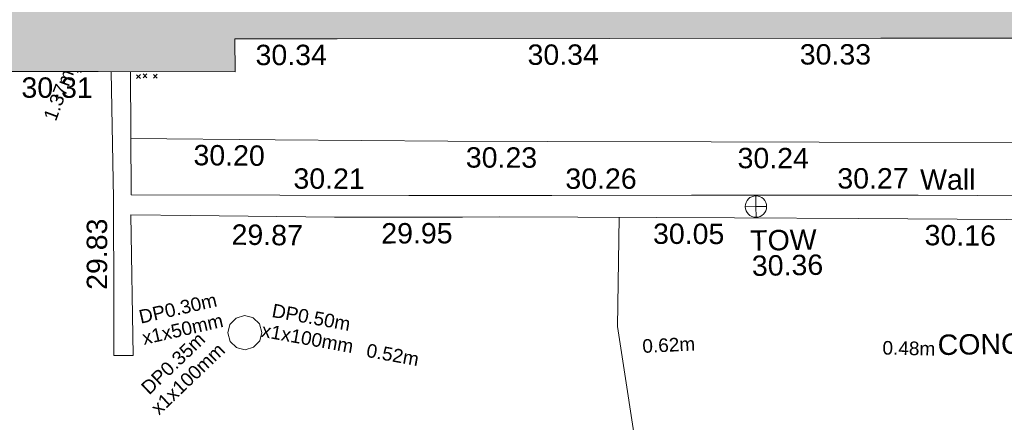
# Model space of a CAD drawing. Header units: millimetres. Extents: x -287732 to 520720, y -88450 to 287754.
# Tile 253 of 256: x 52525 to 70625, y 68143 to 75548. Entities that reach past the tile are written whole.
import ezdxf

# ---------------------------------------------------------------- set-up
doc = ezdxf.new("R2010")
doc.units = ezdxf.units.MM
doc.linetypes.add('IMPORT-UG_ELEC_LV_QLB2 _2_', pattern=[2700, 1500, -300.0000000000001, 0, -250, 150, -300.0000000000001, 0, -200])
doc.linetypes.add('IMPORT-UG_ELEC_STREET LIGHTING_QLB2 _2_', pattern=[2700, 1500, -300.0000000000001, 0, -250, 150, -300.0000000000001, 0, -200])
for name, color, linetype, lineweight, true_color in [('00_TOPO_TOP_OF_WALL', 7, 'Continuous', 9, 0x666666), ('00_UAV_BUILDING_OUTLINE', 5, 'Continuous', 9, 0x0000ff), ('00_UAV_TOP_OF_WALL', 7, 'Continuous', 9, 0x666666), ('00_UAV_WALL', 7, 'Continuous', 9, 0x7c00a5), ('01_DTM_CONTOUR_MJR', 7, 'Continuous', 9, 0x7f3f00), ('12333-PUM-2D-U-0001-C01 - Rev2_REVIT IMPORT_dwg', 7, 'Continuous', 9, 0x767676), ('A_RHA_Line', 7, 'Continuous', 9, 0x00a600), ('PUM-ELECTRIC-LV-QLB2', 1, 'IMPORT-UG_ELEC_LV_QLB2 _2_', 9, 0xff0000), ('PUM-ELECTRIC-MH', 1, 'Continuous', 9, 0xff0000)]:
    doc.layers.add(name, color=color, linetype=linetype, lineweight=lineweight, true_color=true_color)
for name, color, linetype, lineweight in [('00_UAV_SURFACE', 7, 'Continuous', 9), ('00_UAV_SURVEY_TEXT', 7, 'Continuous', 9), ('A_RHA_Detail', 7, 'Continuous', 9), ('GEN-TEXT', 7, 'Continuous', 9)]:
    doc.layers.add(name, color=color, linetype=linetype, lineweight=lineweight)
doc.styles.add('Arial_1', font='arial.ttf', dxfattribs={"height": 250})
doc.styles.add('Swis721 Lt BT_2', font='swissl.ttf', dxfattribs={"height": 375})

# ---------------------------------------------------------------- blocks, each defined once
blk = doc.blocks.new('12333-PUM-2D-U-0001-C01 - Rev2_REVIT IMPORT_dwg_TOW-2077249-Site Location Plan Proposed')
at = {"layer": '00_TOPO_TOP_OF_WALL', "color": 254, "true_color": 0xcccccc, "flags": 128}
for points in [[(0, 525.0554400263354), (0, 0), (-525.0554401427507, 0)], [(525.0554401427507, 0), (0, 0), (0, -525.0554400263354)]]:
    blk.add_lwpolyline(points, dxfattribs=at)
at = {"layer": '00_TOPO_TOP_OF_WALL', "color": 254, "true_color": 0xcccccc}
blk.add_circle((0, 0), 525.0554401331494, dxfattribs=at)
blk = doc.blocks.new('12333-PUM-2D-U-0001-C01 - Rev2_REVIT IMPORT_dwg_MGS62954_T2_Galway_ITM_3d_Rev1-2077680-Site Location Plan Proposed')
at = {"layer": '00_UAV_SURFACE', "color": 254, "true_color": 0xcccccc, "flags": 128}
blk.add_lwpolyline([(533995444.6558501, 725627094.3816426), (533992358.0985, 725627157.4080001), (533990445.6472287, 725627187.8522314), (533990285.0985, 725627190.408), (533986480.0985, 725627272.4080001), (533985446.7575678, 725627291.3614287), (533982391.0985, 725627347.408), (533980447.4008204, 725627365.6496675), (533978342.0985001, 725627385.4080001), (533975448.0279098, 725627440.4711232), (533970448.9509636, 725627535.5844872), (533968467.8385001, 725627573.2775), (533965449.9536631, 725627633.074599), (533963622.8385, 725627669.2775002), (533960451.5218602, 725627753.7495718), (533957800.5730925, 725627824.3609802)], dxfattribs=at)
at = {"layer": '00_UAV_WALL', "color": 254, "true_color": 0xcccccc, "flags": 128}
for points in [[(533978405.1406019, 725626382.8892255), (533978405.7425001, 725625926.812), (533975949.7425001, 725625995.8120002), (533973864.1206474, 725626049.7805122), (533971157.7424999, 725626119.812), (533968866.9502397, 725626168.707203), (533964551.7424999, 725626260.8120002), (533963869.1646064, 725626271.150684), (533961514.7425001, 725626306.8120002), (533958871.4587589, 725626385.50499), (533957777.6712876, 725626418.0680498), (533957775.1664012, 725623828.4048796), (533957414.7425, 725623838.812), (533957431.2254989, 725624793.6958855), (533957464.5383682, 725626723.5584105), (533957461.1705826, 725629058.0831946)], [(533957816.5575519, 725629051.2451428), (533957787.0551961, 725626786.7973979), (533960519.7649183, 725626731.1305393), (533962891.7425, 725626682.8120003), (533965518.4084101, 725626639.843062), (533968087.7425001, 725626597.8120002), (533970517.7366186, 725626558.1576686), (533972254.7425001, 725626529.812), (533975516.5132379, 725626451.9521699), (533976946.7424999, 725626417.8120002), (533978405.1406019, 725626382.8892255)]]:
    blk.add_lwpolyline(points, dxfattribs=at)
at = {"layer": '01_DTM_CONTOUR_MJR', "color": 254, "true_color": 0xcccccc, "flags": 128}
blk.add_lwpolyline([(533967044.4572659, 725621196.3883619), (533966990.3846155, 725621339.2307694), (533967060.0000002, 725621450.0000002), (533966685.2534136, 725624205.7242609), (533966750.1256377, 725626213.8891993)], dxfattribs=at)
at = {"xscale": 0.375, "yscale": 0.375, "zscale": 0.375}
blk.add_blockref('12333-PUM-2D-U-0001-C01 - Rev2_REVIT IMPORT_dwg_TOW-2077249-Site Location Plan Proposed', (533969267.7425, 725626369.8120002), dxfattribs=at)
at = {"layer": '00_UAV_BUILDING_OUTLINE', "color": 251, "true_color": 0x666666, "char_height": 375, "width": 1495.902363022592, "attachment_point": 1, "line_spacing_factor": 1.005061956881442, "style": 'Swis721 Lt BT_2'}
for s, insert, rotation in [('30.34', (533960121.8767011, 725629505.154364), 359.0607887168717), ('30.34', (533965121.2005367, 725629423.19646), 359.0607887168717), ('30.33', (533970125.3607891, 725629341.1592689), 359.06078870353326), ('30.31', (533955809.0846003, 725628980.9564344), 358.89769969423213)]:
    blk.add_mtext(s, dxfattribs=dict(at, insert=insert, rotation=rotation))
at = {"layer": '00_UAV_SURFACE', "color": 251, "true_color": 0x666666, "char_height": 375, "width": 1495.902363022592, "attachment_point": 1, "line_spacing_factor": 1.005061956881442, "style": 'Swis721 Lt BT_2'}
for s, insert, rotation in [('30.20', (533958950.9356222, 725627684.7863526), 358.47421446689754), ('30.23', (533963954.708634, 725627553.7857428), 358.8648761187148), ('30.24', (533968948.9326671, 725627455.2097772), 358.9100113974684)]:
    blk.add_mtext(s, dxfattribs=dict(at, insert=insert, rotation=rotation))
at = {"layer": '00_UAV_SURVEY_TEXT', "color": 251, "true_color": 0x666666, "insert": (533972563.8, 725623954.629608), "char_height": 375, "width": 3286.236302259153, "attachment_point": 1, "line_spacing_factor": 1.005061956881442, "style": 'Swis721 Lt BT_2'}
blk.add_mtext('CONCRETE', dxfattribs=at)
at = {"layer": '00_UAV_TOP_OF_WALL', "char_height": 375, "attachment_point": 1, "line_spacing_factor": 1.005061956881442, "style": 'Swis721 Lt BT_2'}
for s, insert, width in [('TOW', (533969151.297159, 725625932.5500675), 1343.937678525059), ('30.36', (533969173.7590664, 725625468.7021447), 1495.902363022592)]:
    blk.add_mtext(s, dxfattribs=dict(at, insert=insert, width=width))
at = {"layer": '00_UAV_WALL', "color": 251, "true_color": 0x666666, "char_height": 375, "attachment_point": 1, "line_spacing_factor": 1.005061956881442, "style": 'Swis721 Lt BT_2'}
for s, insert, width, rotation in [('30.21', (533960779.799082, 725627221.1658423), 1495.902363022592, 358.8330136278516), ('30.26', (533965776.4752131, 725627130.9172823), 1495.902363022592, 359.0627969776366), ('30.27', (533970775.7837626, 725627049.2422194), 1495.902363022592, 359.06509065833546), ('Wall', (533972296.7342499, 725627001.3199717), 1130.237340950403, 359.0749599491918), ('29.83', (533956940.3844593, 725625052.2059207), 1495.902363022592, 89.01107086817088), ('29.87', (533959625.805096, 725626211.5537683), 1495.902363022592, 358.2947555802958), ('29.95', (533962375.3240525, 725626184.8700601), 1495.902363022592, 359.1322343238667), ('30.05', (533967371.5856995, 725626091.7051811), 1495.902363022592, 358.77725122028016), ('30.16', (533972363.5740343, 725625979.1689324), 1495.902363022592, 358.5177187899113)]:
    blk.add_mtext(s, dxfattribs=dict(at, insert=insert, width=width, rotation=rotation))
blk = doc.blocks.new('12333-PUM-2D-U-0001-C01 - Rev2_REVIT IMPORT_dwg-1620468-Site Location Plan Proposed')
at = {"layer": 'GEN-TEXT', "color": 253, "true_color": 0xaaaaaa}
for p, q in [((315758.9948137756, 13198.28848226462), (315776.082668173, 13215.37633666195)), ((315829.7054918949, 13198.28848226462), (315813.3344034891, 13214.65957067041)), ((316845.9948138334, 13067.28848232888), (316916.7054919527, 13137.99916044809)), ((316916.7054919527, 13067.28848232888), (316845.9948138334, 13137.99916044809)), ((316964.9948137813, 13079.28848231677), (317035.7054919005, 13149.99916043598)), ((317035.7054919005, 13079.28848231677), (316964.9948137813, 13149.99916043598)), ((317154.9948138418, 13068.28848225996), (317225.705491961, 13138.99916037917)), ((317225.705491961, 13068.28848225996), (317154.9948138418, 13138.99916037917))]:
    blk.add_line(p, q, dxfattribs=at)
at = {"layer": 'PUM-ELECTRIC-MH', "color": 21, "true_color": 0xffaaaa, "flags": 128}
blk.add_lwpolyline([(319066.8887651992, 8360.643821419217), (319024.8155689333, 8517.663127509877), (318909.8694591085, 8632.609237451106), (318871.2878365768, 8642.947152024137), (318752.8501529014, 8674.682433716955), (318595.8308468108, 8632.609237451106), (318480.8847368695, 8517.663127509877), (318438.8115406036, 8360.643821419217), (318480.8847368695, 8203.624515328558), (318595.8308466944, 8088.678405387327), (318634.4124693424, 8078.340490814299), (318752.8501529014, 8046.605209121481), (318909.869458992, 8088.678405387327), (319024.8155689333, 8203.624515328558)], close=True, dxfattribs=at)
blk.add_blockref('12333-PUM-2D-U-0001-C01 - Rev2_REVIT IMPORT_dwg_MGS62954_T2_Galway_ITM_3d_Rev1-2077680-Site Location Plan Proposed', (-533641079.6498471, -725615854.3561786))
at = {"layer": 'PUM-ELECTRIC-LV-QLB2', "char_height": 250, "attachment_point": 2, "line_spacing_factor": 0.9417779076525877, "style": 'Arial_1'}
for s, insert, width, rotation in [('1.37m', (315290.6937306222, 12837.59101711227), 1160.025439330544, 68.50756900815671), ('DP0.30m\\Px1x50mm', (317503.7372967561, 8951.501342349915), 1805.844351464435, 11.823753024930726), ('DP0.50m\\Px1x100mm', (320003.7523629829, 8744.972249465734), 2038.461589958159, 348.724576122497), ('DP0.35m\\Px1x100mm', (317340.1492474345, 7911.865029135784), 2038.461589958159, 42.649235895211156), ('0.52m', (321489.1742107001, 8029.002843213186), 1160.025439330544, 348.724576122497), ('0.62m', (326536.8792493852, 8123.680685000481), 1160.025439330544, 1.6990470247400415), ('0.48m', (330958.7270583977, 7985.313056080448), 1160.025439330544, 357.795950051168)]:
    blk.add_mtext(s, dxfattribs=dict(at, insert=insert, width=width, rotation=rotation))

msp = doc.modelspace()

# ---------------------------------------------------------------- hatches: boundary and pattern name
at = {"layer": 'A_RHA_Detail', "true_color": 0xc0c0c0}
h = msp.add_hatch(color=9, dxfattribs=at)
h.paths.add_polyline_path([(-80880.60083809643, -68502.79057078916), (-80400.865924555, -68483.41509113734), (-80400.865924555, -62984.64684185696), (-24474.85765177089, -63009.32043784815), (-24456.14471271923, -50840.30023858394), (-36622.55041039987, -50831.65104353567), (-36622.55041039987, -44228.57792613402), (-50959.0526582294, -44218.38599194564), (-50959.0526582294, -42573.78171514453), (-54563.9325804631, -42571.21897729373), (-54565.69773352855, -45054.17447474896), (-92408.82109321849, -45027.27149621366), (-92411.78875845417, -49201.74309222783), (-100061.9988811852, -49201.74309222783), (-100052.2214449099, -64852.82557838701), (-86120.90825229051, -64852.82557838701), (-86092.1662649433, -62957.90041523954), (-84861.10047608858, -62957.90041523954), (-84854.79052929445, -68240.109737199), (-80870.60226892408, -68240.10973722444)])
h.paths.add_polyline_path([(-137238.9269902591, -68461.9384092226), (-132719.7426408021, -68433.0633692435), (-132847.0731201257, -62850.04282283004), (-130454.6837966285, -62916.63108078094), (-130498.2830220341, -61355.85393642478), (-117581.136331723, -61423.42893438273), (-117492.3908565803, -49183.91309190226), (-125136.5200282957, -49178.47881952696), (-125133.572703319, -45032.61887136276), (-163007.1824077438, -45005.6942194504), (-163007.1824076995, -44090.2963411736), (-163123.8521269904, -44090.21339942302), (-163122.6389897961, -42383.75184302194), (-166563.8543419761, -42383.75184298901), (-166565.034908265, -44044.39824208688), (-193158.4656786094, -44025.49275805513), (-193195.152889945, -62863.65652504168), (-137269.7106414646, -62916.63108078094), (-137254.3708868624, -65679.90523788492)])
h.paths.add_polyline_path([(120310.9497607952, -32334.28230164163), (120312.4652266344, -31610.73011961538), (133451.2244789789, -31638.24899384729), (133469.2230092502, -19717.98315780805), (121295.7536929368, -19692.48606430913), (121319.8434528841, -8190.941560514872), (112277.0825930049, -8172.001674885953), (112263.1770823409, -14811.1234547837), (78285.85310969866, -14739.95861438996), (78292.82277619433, -8167.077575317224), (75241.99098605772, -8160.673431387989), (69355.76844233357, -8152.931592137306), (69353.6659720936, -9156.74635762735), (68372.60878945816, -9154.691552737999), (68372.60878945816, -13705.52853215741), (69333.7233474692, -13707.54156770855), (69325.07112547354, -16249.53369228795), (66623.4489111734, -16249.53369228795), (66619.79243935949, -17995.29925530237), (65989.07757494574, -17995.2992552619), (65985.44262772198, -19730.78799483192), (57152.23993377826, -19712.28702421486), (57127.42535098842, -31559.89463417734), (70277.87165424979, -31587.43801817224), (70277.87165431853, -32271.7414715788), (78263.96947909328, -32285.12944888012), (78266.62661740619, -31019.79372153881), (112335.8856506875, -31091.15111860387), (112335.8856506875, -32317.57330553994), (119781.4233959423, -32333.17321913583)])
h.paths.add_polyline_path([(7503.717409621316, -1791.439263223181), (15482.43097392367, -674.0213231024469), (15484.0826588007, 148.1327206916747), (56188.28042539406, 205.5276654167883), (56155.84326007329, 14338.3166313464), (18016.62665935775, 14236.48149539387), (17967.9025208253, 34313.18372071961), (21727.10644863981, 34324.0692624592), (21708.90974962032, 40608.10218321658), (18009.66447159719, 40608.10218321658), (17995.54603706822, 45483.75063442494), (9770.084204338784, 45420.6329473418), (3966.213879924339, 45446.76585222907), (3984.771235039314, 14176.56786832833), (1023.062455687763, 14176.56786837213), (-276.5134647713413, 14190.52623461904), (-231.6790044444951, 5968.135265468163), (-226.4491536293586, 193.7444677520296), (553.0869992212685, 183.4716499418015), (7477.609307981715, 143.2867586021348), (7488.638446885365, -674.0213231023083)])
h.paths.add_polyline_path([(77755.59663317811, 53.47451145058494), (77729.51881611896, 1699.844979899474), (94464.47132486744, 1659.976083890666), (94606.37913471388, 17991.390236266), (88810.4190114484, 18015.03260816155), (88799.89418497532, 14436.74271609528), (69413.88950349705, 14457.8773889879), (69377.35724448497, 99.62816357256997), (75241.99098605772, 67.32134432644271)])
h.paths.add_polyline_path([(61252.12079701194, 46453.95617366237), (105774.7348988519, 46472.68783506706), (105768.2642198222, 61852.61234306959), (92285.13876309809, 61852.61234306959), (92308.59670399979, 65784.30757140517), (96107.4668000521, 65767.60445243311), (96059.68081117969, 75209.20847378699), (101084.8427276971, 75071.88872764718), (104988.0046543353, 74765.36560406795), (108403.6894220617, 74363.8408943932), (112009.2703903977, 73787.25420861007), (115645.3524815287, 73049.69667206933), (116890.8108051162, 72761.69136252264), (120208.9929833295, 71893.18353872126), (120865.241739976, 71703.68484519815), (124135.6329506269, 70669.67317906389), (127435.6253142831, 69480.50055823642), (127820.4368670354, 69394.93141813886), (128274.3081769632, 69331.69585753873), (128731.8791144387, 69306.66104516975), (129189.9401488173, 69320.00258290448), (129645.2782985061, 69371.62688826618), (130094.6997111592, 69461.17185603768), (130535.0520071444, 69588.00939074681), (130963.246434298, 69751.24981927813), (131376.2795165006, 69949.74812590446), (131771.2541232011, 70182.11198903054), (132162.5575600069, 70460.5404660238), (132496.0921583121, 70741.69081113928), (132820.871367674, 71064.98072578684), (133117.4593294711, 71414.31364272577), (133383.77568926, 71787.23923950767), (133616.5473239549, 72178.5372844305), (133817.1647262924, 72590.54524898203), (133982.6025969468, 73017.89547513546), (134111.7005086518, 73457.59040801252), (134203.5529320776, 73906.54590458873), (134257.5155883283, 74361.61286216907), (134272.5462649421, 74819.5993153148), (134250.5259875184, 75277.29281745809), (134189.6227572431, 75731.48297747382), (134090.9274700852, 76178.98397757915), (133955.1324028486, 76616.65691993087), (133783.1900598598, 77041.43184345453), (133576.3064937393, 77450.32925647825), (133335.932843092, 77840.48103920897), (133063.7551572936, 78209.15055532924), (132761.6825665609, 78553.75185442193), (132431.8338935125, 78871.8678050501), (132076.5227905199, 79161.26705197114), (131698.2415080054, 79419.91966861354), (131299.6434187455, 79646.01139197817), (131093.5942456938, 79746.34209763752), (132146.0467355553, 83110.22226145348), (122787.7632953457, 86282.54285518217), (121604.3555412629, 82800.3591886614), (117095.9864227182, 83870.84033785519), (116841.9598400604, 83526.35449572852), (116120.5435466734, 91221.93611972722), (110237.7341284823, 91274.27491021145), (110194.3680786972, 90435.39030214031), (104988.0046543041, 90486.49901390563), (104973.2761846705, 94309.82427956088), (103746.1314668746, 94309.8242795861), (103839.9937121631, 122852.1474271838), (96365.09202306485, 122931.9599470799), (96350.3400238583, 123952.4168585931), (104555.5505249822, 123902.1925226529), (104607.3234458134, 120248.5396156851), (125502.5015002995, 120134.1933400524), (125662.0200253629, 137657.3796882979), (114479.5865733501, 137699.2256881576), (114382.306264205, 129149.9458158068), (104644.159003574, 129187.9975073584), (104577.9931702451, 126217.3903144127), (101184.4926406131, 126159.1566967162), (101264.6166812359, 135959.2655565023), (89967.23178808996, 135988.8856164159), (89927.63362986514, 125823.6463181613), (93630.53562302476, 125840.7948842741), (93580.65688892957, 122931.9599470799), (88697.38835376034, 122904.7310126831), (88679.3898954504, 95739.09143775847), (86378.25848996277, 95739.09143775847), (86378.18187189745, 96178.1008337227), (83279.50743284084, 96200.92083327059), (83273.62493422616, 95735.74732133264), (70169.67509619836, 95733.22421950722), (70166.26842742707, 96272.07409347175), (66674.99731294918, 96257.14073655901), (66654.74538556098, 95755.71092136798), (65784.77231079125, 95755.71092136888), (65887.65094984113, 117470.630565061), (53473.3427162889, 117487.9046429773), (53434.44066309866, 98570.46349063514), (40649.41626916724, 98570.46349063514), (40610.16711559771, 94406.01479078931), (38853.82372868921, 94410.36303440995), (38848.65589191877, 89463.65332729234), (40612.46601912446, 89518.45976927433), (40665.38257362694, 86257.73741128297), (38372.19584460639, 86305.72309285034), (38369.79374539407, 76901.0507917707), (50937.9512507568, 76944.40198294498), (50922.88567286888, 74598.78180889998), (56484.9061132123, 74588.85093771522), (56484.9061132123, 75194.85181995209), (92465.4037153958, 75233.0258166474), (92645.92783662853, 71766.64845094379), (89810.55521366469, 69362.83965827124), (85313.16173974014, 69360.94750420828), (85313.16173974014, 66907.4050808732), (75210.14498263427, 66903.15451589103), (75210.14498263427, 63815.70944550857), (70819.40014309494, 63815.70999200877), (70819.21601505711, 64253.35708059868), (69456.83415683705, 64253.35708059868), (69455.7195737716, 66901.99623166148), (61303.32856759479, 66898.5668068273), (61304.56054988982, 63970.32021231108), (70500.41048208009, 63970.32021219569), (70500.4088543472, 61852.59006207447), (61245.6438848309, 61848.69637488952), (61252.03558504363, 46656.49344428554)])
h.paths.add_polyline_path([(-17153.16561239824, 48569.32684293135), (-17153.16561224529, 60770.38083685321), (-29362.88357759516, 60774.70428694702), (-29362.88357759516, 67399.20394580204), (-43507.24466814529, 67405.01911303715), (-43488.5313307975, 69093.07334175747), (-45766.41866231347, 69109.32868388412), (-45794.3462003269, 67405.01911303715), (-47272.11273194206, 67404.2124544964), (-47272.44887633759, 66454.91798908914), (-86004.56386332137, 66468.63299519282), (-86006.66970787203, 60521.58362721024), (-92662.87722510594, 60521.58362721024), (-92665.2138765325, 50184.35611932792), (-79752.0168396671, 50179.78309939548), (-79752.016597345, 48591.4932381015), (-17157.7163123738, 48569.32845417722)])
h.paths.add_polyline_path([(-201056.4185878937, 48628.75479108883), (-138377.9751621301, 48634.64535779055), (-138377.9751621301, 50133.28201003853), (-125467.710581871, 50134.49626164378), (-125468.6909603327, 60566.1903686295), (-132186.8595614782, 60565.86652591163), (-132187.4203588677, 66533.0197876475), (-170643.3098734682, 66805.61809689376), (-170643.3098732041, 67738.78475848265), (-200340.0100486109, 67488.93693764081), (-200348.7171487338, 60827.78025104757), (-201057.5650552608, 60827.71357558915), (-201056.6510294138, 51102.04313372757)])
h.paths.add_polyline_path([(-240051.5126725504, 54769.19491160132), (-239444.490259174, 54811.10754483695), (-239186.5396223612, 54841.92927608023), (-238764.8191577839, 54940.98166103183), (-238382.4735933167, 55122.46891388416), (-237990.3402229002, 55354.87497234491), (-237269.2031023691, 55936.21515020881), (-237032.4836384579, 56225.56611516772), (-236793.0039602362, 56569.31473944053), (-236554.5880578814, 57004.26389721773), (-236432.7219585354, 57267.46508908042), (-236300.081527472, 57753.26238983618), (-236250.7285154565, 58017.17885684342), (-236235.6490609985, 58516.21786804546), (-236233.2538429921, 58987.85640053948), (-236213.7029795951, 59823.48083769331), (-236363.8287855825, 59820.86038205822), (-236634.0279869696, 60698.06075827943), (-236391.9547756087, 61432.19726339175), (-236225.4740089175, 61435.10319600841), (-236201.6036569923, 62637.68779596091), (-232563.5271750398, 62639.28734435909), (-232563.5271750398, 63049.03842404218), (-232732.1945866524, 63049.15302218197), (-232860.1521277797, 63457.95890274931), (-232731.606808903, 63914.24862697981), (-232560.8209656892, 63914.24862697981), (-232515.1276847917, 70598.00033009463), (-240628.6947849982, 70598.85496273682), (-240629.7923196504, 72350.98321577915), (-246412.6011212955, 72347.36085933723), (-246412.6011212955, 70616.45923936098), (-254449.5805725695, 70618.60952619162), (-254454.637144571, 70754.06491720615), (-254469.7140363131, 73191.66276250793), (-263883.2532625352, 73267.83063688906), (-263902.4181505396, 68260.74348553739), (-263714.8217520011, 68259.82096572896), (-263552.9672900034, 67819.65434396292), (-263719.0883117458, 67392.2068408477), (-263913.6298699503, 67392.20684284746), (-263956.7001913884, 58633.76423459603), (-260181.1963171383, 58611.22607638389), (-260192.3146983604, 56354.25111579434), (-257184.684388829, 56339.46086021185), (-257213.4419957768, 57092.93866021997), (-257338.5163846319, 57093.27331223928), (-257471.0109294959, 57531.74572308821), (-257338.5163845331, 58062.22513696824), (-257203.4956297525, 58064.06881289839), (-257173.5751889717, 58598.54056692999), (-256478.2273617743, 58575.27357994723), (-256478.2273617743, 58788.51859473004), (-256013.0091299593, 58911.92701534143), (-255397.0786664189, 58780.99767617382), (-255397.0786664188, 58595.982422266), (-243809.885361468, 58585.92793201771), (-243805.3570672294, 58352.04527760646), (-243740.939469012, 57884.52572680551), (-243619.0830608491, 57421.84877545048), (-243424.3877545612, 56943.65915412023), (-243247.1437899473, 56608.24157713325), (-243003.0710579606, 56249.99021479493), (-242732.2093200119, 55932.75703082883), (-242371.7230178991, 55603.12658811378), (-242141.255125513, 55424.88676767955), (-241804.9643037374, 55216.88439822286), (-241529.4640827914, 55077.02869055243), (-241100.6275144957, 54917.18295003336), (-240836.2134980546, 54840.82833176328), (-240453.4486195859, 54788.60784130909), (-240218.9578693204, 54777.28227442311)])
h.paths.add_polyline_path([(40276.69022552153, 59895.36417752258), (40328.62676029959, 69196.9439153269), (36588.99968785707, 69217.8245910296), (36619.46637569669, 74674.25962428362), (32264.36460078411, 74687.02318924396), (32233.48293867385, 69156.26826306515), (11916.69390495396, 69269.70959686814), (11966.66200111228, 78218.75165974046), (29087.509017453, 78123.15526808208), (29143.44567205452, 88141.1370047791), (15719.348796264, 88216.09212953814), (15732.60379610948, 90589.9978889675), (4594.294101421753, 90652.19003489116), (4525.129359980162, 78265.12250449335), (10096.76365553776, 78234.01258731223), (10077.43887221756, 74773.03821910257), (4547.641142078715, 74803.91453678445), (4465.579974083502, 60107.1600234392), (19125.89094760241, 60025.30234268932), (19139.86249374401, 62527.53804644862), (31738.59196305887, 62457.19146404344), (31724.55430858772, 59943.11609815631), (38369.79364225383, 59906.01157293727)])
h.paths.add_polyline_path([(-246083.0241259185, 72334.29150213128), (-246083.0594797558, 72334.30275087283), (-246208.2905500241, 72334.29150213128)])
h.paths.add_polyline_path([(-114575.3004830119, 112178.0758695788), (-114575.3246435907, 112178.0758695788), (-114707.2752166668, 115801.5811617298)])
h.paths.add_polyline_path([(-154699.9178765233, 101760.4080976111), (-114382.050333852, 101776.0542914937), (-114382.050333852, 106926.9360164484), (-113755.641395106, 106927.1792101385), (-113757.5507412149, 111847.2721531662), (-114431.6837526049, 111847.2721531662), (-114431.8097758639, 112178.0758695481), (-114575.3004830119, 112178.0758695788), (-114578.9984943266, 121707.2390833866), (-123056.9849702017, 121707.2390833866), (-123068.8201032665, 156452.7036899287), (-119381.2340625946, 156454.1348067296), (-119381.2340625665, 160165.8597952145), (-115501.031452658, 160167.3662801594), (-115503.3750945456, 166206.5793118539), (-132411.7987151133, 166599.6604729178), (-132411.8243278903, 166665.6603411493), (-135275.0124468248, 166664.5490317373), (-135275.0124468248, 166628.1883101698), (-135911.3205076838, 166628.1944502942), (-135911.3479256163, 166352.1604668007), (-152521.1633846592, 166345.7146753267), (-152518.3680955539, 159142.6836790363), (-150699.3133726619, 159117.9265656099), (-150758.5477087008, 122560.691203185), (-151059.2005266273, 122560.691203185), (-151061.0981347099, 121302.4374932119), (-154138.3148337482, 121372.6012653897), (-154138.3148337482, 121865.1834517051), (-154704.3888425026, 121867.2611370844), (-154688.5451973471, 119352.3937021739), (-154745.5933227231, 119352.3715636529), (-154745.5763474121, 118722.1532660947), (-160794.1544526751, 118748.7442832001), (-160794.1544526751, 119410.5425977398), (-163852.1622693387, 119422.408321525), (-163855.0715294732, 118762.2003111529), (-167568.6765459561, 118778.5256058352), (-166634.6619849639, 124395.1277019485), (-166930.050559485, 124500.0918161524), (-167568.6765459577, 124707.6250903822), (-168028.2173235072, 124841.3808647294), (-168630.5006276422, 124991.3056740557), (-169238.2056069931, 125117.4693074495), (-169850.3952285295, 125219.6772876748), (-170466.1255403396, 125297.7720169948), (-171089.11025998, 125351.8553033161), (-171704.4065937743, 125381.1774255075), (-172325.0479971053, 125386.3595015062), (-172782.2248668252, 125374.5832362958), (-173401.7764235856, 125337.4554476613), (-174109.844898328, 125263.4341236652), (-174634.1213722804, 125190.4100126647), (-175245.0145766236, 125080.719099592), (-176047.1958093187, 124895.7675260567), (-176665.4852587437, 124724.7228134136), (-177045.3001228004, 124609.1129151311), (-177631.5127792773, 124405.2077276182), (-176665.4852586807, 118818.5158794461), (-177558.9402083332, 118822.4435768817), (-177662.2853368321, 125263.4341236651), (-176365.3912351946, 126542.9270807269), (-159462.2970490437, 126319.910391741), (-157057.7396790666, 128609.0850976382), (-157060.6673204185, 136153.1661957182), (-158638.8016610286, 137740.2441626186), (-159352.3735831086, 137740.2441626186), (-161634.4140634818, 140201.1078539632), (-168727.9404945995, 140256.8191146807), (-171035.0401161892, 137942.8847305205), (-174184.1459014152, 137942.8847305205), (-176460.1167434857, 140292.2858551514), (-177341.6856934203, 140292.2858551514), (-177341.7113613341, 140358.4281613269), (-183428.5803825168, 140356.0660244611), (-185921.6385985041, 137917.4639994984), (-185921.6385985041, 131757.3091155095), (-186906.8767412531, 131756.9267733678), (-187725.3914540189, 130809.9989183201), (-187724.058890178, 127376.1828148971), (-186481.0281350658, 126304.5577463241), (-186479.4846754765, 122327.2959175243), (-185176.2828158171, 121059.4673825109), (-180304.1129154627, 121059.4673824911), (-180304.1136492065, 118802.0484409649), (-193555.3706955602, 118802.0484409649), (-193555.368699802, 133117.8341649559), (-192593.6442938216, 133118.2073819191), (-192593.6442938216, 134200.8158367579), (-192224.6284783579, 134200.9592041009), (-192225.5653014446, 136615.0101267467), (-192595.0012460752, 136615.0101267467), (-192595.4357332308, 137734.4745165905), (-193589.2709668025, 137734.4746851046), (-193589.2685988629, 147474.570583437), (-193163.2062206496, 147492.8644732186), (-192765.7252967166, 147531.087133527), (-192359.9383250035, 147589.5931622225), (-192199.8207947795, 147616.5827294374), (-191882.7548926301, 147682.9245600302), (-191568.5380070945, 147761.6632019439), (-191257.654638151, 147852.677242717), (-190828.6072909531, 148002.2045655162), (-190647.7999969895, 148070.9514233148), (-190349.7690789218, 148197.8750094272), (-190056.9509284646, 148336.4013817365), (-189769.797051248, 148486.3169427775), (-189405.3590254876, 148698.0567944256), (-189132.906026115, 148873.2749095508), (-188867.542109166, 149059.0543929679), (-188609.6764469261, 149255.1087866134), (-188354.9814055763, 149465.3525772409), (-188079.6339208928, 149713.879248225), (-187884.9836199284, 149901.8220103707), (-187545.928247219, 150265.8040604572), (-187446.29984479, 150378.3960832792), (-187241.3270201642, 150629.2310214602), (-187046.3599558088, 150887.9197697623), (-186861.6992771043, 151154.0634500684), (-186546.1373636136, 151669.829875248), (-186524.4196769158, 151707.0632450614), (-163675.2898318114, 151669.829875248), (-163687.5843045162, 148134.07679455), (-157303.6541541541, 148136.492106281), (-157303.6541541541, 155759.91501608), (-157557.4317586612, 155765.0384228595), (-157555.9168973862, 166678.0466575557), (-187009.2021991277, 166699.7464767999), (-187013.0952111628, 162054.4009359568), (-188707.17754695, 162044.5925187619), (-188705.9961892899, 155021.5333641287), (-188737.9999316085, 154650.5326604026), (-188799.0133969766, 154283.1866125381), (-188857.2045401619, 154035.4341107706), (-188966.1106131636, 153679.3368924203), (-189102.6200311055, 153332.8820747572), (-189265.8911675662, 152998.2056672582), (-189454.9174011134, 152677.371060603), (-189645.2484685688, 152421.3220123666), (-189916.9563410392, 152104.2450531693), (-190212.7041973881, 151809.4634871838), (-190530.6686598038, 151538.7947471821), (-190868.8893671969, 151293.9075915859), (-191225.281078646, 151076.3118324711), (-191597.6465194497, 150887.3490191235), (-192092.8415776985, 150682.5621956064), (-192519.2468154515, 150561.8451365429), (-192903.8930791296, 150482.240889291), (-193187.215491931, 150440.8868273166), (-193594.1866364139, 150407.1257787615), (-193594.5952989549, 151459.9895227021), (-205369.2399268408, 151455.4201247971), (-205354.4523517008, 113350.0822379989), (-207187.1580384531, 113349.3710182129), (-207184.3024929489, 105991.0636522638), (-205312.8748221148, 105991.1901500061), (-205311.2362476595, 101769.6553082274), (-175488.6451201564, 101781.2285901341), (-175488.6451201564, 110889.6985621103), (-154703.4627663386, 110897.5679794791), (-154700.2792295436, 102691.5597281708)])
h.paths.add_polyline_path([(193735.9435693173, 113047.8274774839), (208865.0938716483, 114991.0266430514), (208976.1154123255, 114126.6471160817), (216447.8967332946, 115086.3281915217), (216038.7305308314, 118271.9702413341), (232648.5073383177, 120405.3421626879), (233425.993615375, 114352.0734369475), (240632.2017567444, 115277.6440988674), (239854.8412683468, 121329.9334727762), (256406.8682407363, 123455.8879629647), (257091.7572256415, 118089.1198988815), (264572.2871227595, 119040.8180953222), (261877.8350555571, 138524.7609215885), (259178.7147038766, 138221.6086035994), (259197.3483655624, 137439.0084132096), (254686.1480587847, 136897.0007612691), (255412.6810205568, 131314.8303176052), (240852.7447969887, 129522.4514056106), (239771.0426543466, 137918.8519126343), (240649.5822431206, 138010.1984551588), (240062.3063116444, 142776.6750342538), (239165.7694642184, 142685.0143484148), (237630.9646614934, 151018.3171732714), (266172.8791088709, 154560.7889781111), (271297.1876944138, 142612.4006970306), (276531.7397502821, 144861.098714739), (274941.5029779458, 148527.9037281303), (302074.5307653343, 160134.9084326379), (300215.9323773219, 164320.1841173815), (301528.1613272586, 164907.0997989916), (300405.1237791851, 167477.8916353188), (299016.6944531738, 166945.7181824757), (295626.7488506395, 174518.754428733), (294333.0289184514, 177537.1551681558), (287288.8475947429, 174518.754428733), (289427.6893504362, 169661.0163463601), (272956.7816584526, 162557.1203578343), (271943.2187787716, 164897.4305293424), (267016.3118217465, 162764.0369715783), (268502.3094164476, 159357.0430143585), (265200.4029574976, 157946.4096681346), (226856.416695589, 153146.7821792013), (227510.3041274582, 148852.0205334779), (228280.9873165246, 141179.0007483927), (227302.3544112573, 141050.281300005), (227895.3788235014, 136433.1758633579), (228748.5501749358, 136523.8855003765), (229602.3077302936, 128023.7667641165), (217691.2359889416, 126493.8999679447), (217642.3600127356, 126874.433267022), (215138.5007311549, 126552.8357430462), (215194.9980427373, 126112.965074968), (215015.6132226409, 126089.924757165), (214840.9672575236, 127449.66446064), (192258.7012018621, 124549.1816390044), (193486.3576426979, 114991.0266430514)])
h.paths.add_polyline_path([(-78076.24187439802, 117605.5188722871), (-78076.23951902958, 117610.0871211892), (-78070.318122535, 129485.7330792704), (-74723.15926543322, 129478.385255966), (-74723.15926543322, 125435.7860624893), (-48015.64546086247, 125380.0246061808), (-47996.55031653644, 135872.5822179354), (-61198.15919578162, 135901.5630078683), (-74714.72264144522, 135923.5088764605), (-74723.6287602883, 131865.2975510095), (-78070.318122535, 131872.642169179), (-78062.97909487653, 149549.7689430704), (-58292.26570492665, 149541.5607197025), (-58292.26570491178, 148946.2407608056), (-37707.70924046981, 148937.6946533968), (-37703.30827430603, 159740.0672041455), (-44148.26955755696, 159742.7429641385), (-44148.26955755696, 162961.3319174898), (-49829.95437583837, 162961.3319174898), (-49830.92144130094, 160632.0129326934), (-78494.09026625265, 160643.9130440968), (-78494.09026625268, 161615.1537738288), (-78739.225852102, 161615.2555472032), (-78691.7919454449, 168187.9195488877), (-90844.57645036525, 168126.8149079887), (-90962.52567694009, 152686.7636277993), (-89064.97866809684, 152685.9758215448), (-89079.54115380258, 117610.0871211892), (-78374.80218507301, 117605.6428258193)])
h.paths.add_polyline_path([(69254.82576126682, 129235.9722870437), (69259.97086178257, 136167.789247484), (86068.0992678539, 136131.0235193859), (86008.66431381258, 164703.3084147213), (58789.63167882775, 164723.511581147), (58789.63167882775, 170119.2062865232), (54460.1632489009, 170122.4198087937), (54457.21717773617, 166153.279245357), (47042.2151650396, 166158.7829869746), (47041.10931533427, 164668.9097040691), (39173.27935198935, 164674.7495545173), (39172.83712618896, 164078.9539098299), (17014.87910992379, 164095.4005254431), (17002.38841206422, 147267.1142245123), (12659.63471563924, 147267.1142245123), (12653.60087534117, 139137.9291796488), (17031.41608901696, 139134.6797717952), (17024.5879174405, 129935.3194463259), (39191.34773726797, 129918.8662983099), (39191.34773726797, 129258.2867272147), (69014.0340609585, 129236.1510132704)])
h.paths.add_polyline_path([(39265.62356917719, 139467.8223435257), (33050.91021530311, 139484.1586867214), (33087.56357182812, 153427.9220784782), (39277.60130889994, 153411.6505991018), (39277.60130890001, 152830.3127277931), (43058.29603858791, 152820.3745823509), (43024.83899408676, 140092.5601633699), (39267.2657899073, 140092.5601633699)])
h.paths.add_polyline_path([(1979.548949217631, 189123.2414339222), (18699.10403225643, 189180.0465563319), (18678.46874730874, 195253.6675675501), (24349.02704561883, 195272.9334348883), (24334.96888372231, 199550.7690688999), (28829.78348974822, 199566.0403168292), (28798.3577216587, 208815.6446464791), (24334.949615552, 208806.151404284), (24333.90624841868, 209113.2475694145), (16811.59093053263, 209087.6903002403), (16806.58456499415, 208843.5909093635), (6772.293057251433, 208809.4991440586), (6797.166076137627, 201488.5780549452), (-8471.058649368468, 201436.7038490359), (-8471.058649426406, 200429.0172028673), (-11856.09020770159, 200417.5164702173), (-11823.72827009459, 190892.3684138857), (-7614.729360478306, 190906.6685966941), (-7614.729360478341, 190170.8290169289), (-4608.619189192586, 190169.2993656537), (-4608.238782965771, 190916.8832264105), (1973.379031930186, 190939.2444180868), (1977.122761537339, 189837.3456693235)])
h.paths.add_polyline_path([(-20506.22133143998, 190640.0286460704), (-20122.28942212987, 206347.1214480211), (-41550.34215551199, 207015.2557957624), (-41462.26177903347, 210449.6195896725), (-31391.41053372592, 210152.0276719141), (-31078.64493155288, 223862.5743669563), (-44305.08575743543, 224230.7972280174), (-44490.79956591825, 211865.5542346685), (-47510.12209648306, 211942.9901385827), (-47722.57925071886, 203659.0205614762), (-47076.06680548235, 203635.3001465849), (-47175.4684425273, 199531.9403872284), (-46801.21126120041, 199520.4703269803), (-46873.68175963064, 195478.5899481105), (-44600.40472248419, 195425.2559779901), (-44685.88459507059, 192243.2795180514), (-38073.99929115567, 192135.6564362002), (-38104.39995468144, 191126.972250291), (-21537.79264466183, 190668.5723412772)])
h.paths.add_polyline_path([(16801.02360973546, 195961.500137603), (9656.615133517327, 196015.1086063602), (9643.838150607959, 199513.9922857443), (11631.77992468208, 199485.8321209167), (11631.7920940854, 203322.2460456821), (16806.58456511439, 203391.4855728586), (16801.0407710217, 195984.4293109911)])
h.paths.add_polyline_path([(122084.9264926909, 200536.2570557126), (122088.1805162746, 206386.1947929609), (125211.1061638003, 206386.1947929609), (125211.1162733, 206645.8932837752), (126202.7098976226, 206645.8932838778), (126203.0204769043, 207041.0477229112), (130401.4034741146, 206979.0758390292), (130444.2691124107, 209883.280297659), (126202.8383603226, 209945.8832030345), (126203.0204769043, 214624.1281189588), (127364.791950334, 214624.1281190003), (127365.2106673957, 225380.2058567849), (126159.8599207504, 225380.2527798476), (126207.4133336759, 241475.3410923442), (119482.5411291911, 241495.8747898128), (119479.2041949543, 246182.0096278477), (109943.9121324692, 246175.2196735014), (109953.2702601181, 233033.381429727), (115000.5285021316, 233033.3814296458), (114999.579292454, 208653.4991933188), (112026.3032630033, 208653.4991933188), (112024.3519988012, 200538.6761891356), (122024.6079402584, 200536.2715596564)])
h.paths.add_polyline_path([(30087.05071580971, 200986.75440713), (38030.67179071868, 201028.6865660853), (38030.67179071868, 202922.9731660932), (38109.89531492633, 202923.3913649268), (38067.25569096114, 208827.6066631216), (38013.35839378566, 208827.6672237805), (38012.38630971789, 209012.5383931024), (30044.90685988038, 208970.480297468), (30076.83023715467, 202922.9203834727)])
h.paths.add_polyline_path([(195986.2599417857, 205661.5722736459), (202896.8751332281, 206052.0074670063), (202676.8862551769, 209945.7611691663), (195766.2710618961, 209555.3259759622)])
h.paths.add_polyline_path([(-91652.40581580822, 206392.6172135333), (-79454.24421187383, 206432.5105635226), (-79629.29258199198, 238245.6998510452), (-68904.21147484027, 238215.095164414), (-68918.55832832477, 246312.9061543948), (-68918.56040493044, 246314.0782553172), (-68756.515268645, 246312.9061543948), (-68755.20581930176, 246638.9786699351), (-79620.07671794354, 246651.3624133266), (-79606.5628449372, 247343.5411849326), (-82154.50636787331, 247318.0695596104), (-82154.50636787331, 247488.1275895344), (-91640.64698348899, 247472.5371040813), (-91638.72040628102, 246846.4753752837), (-131470.3702759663, 246641.42150215), (-131470.3702759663, 250159.5419305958), (-142857.1087886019, 250176.7939677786), (-142864.0554935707, 246220.0701029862), (-165118.8027587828, 246272.3986783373), (-165040.0492656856, 253907.936045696), (-178677.4727934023, 253929.5079730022), (-178699.5521575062, 238176.7234097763), (-138599.3373496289, 238209.4781454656), (-138548.4479938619, 206627.5237025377), (-126646.6702863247, 206572.2299428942), (-126666.6805510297, 234825.8818836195), (-124962.7180531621, 234825.9534805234), (-124969.0241559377, 234688.4891474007), (-91595.61129713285, 234664.3133306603), (-91650.87307429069, 207155.5994723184)])
h.paths.add_polyline_path([(142123.7078574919, 209113.5383730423), (152768.4446292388, 209127.3137314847), (152745.2992288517, 227012.63380935), (142100.5623961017, 226998.8584508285), (142121.8067345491, 210582.5602643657)])
h.paths.add_polyline_path([(168998.8561129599, 209274.9592350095), (169026.8416078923, 226860.3446540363), (161686.6780314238, 226876.6646907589), (161647.6783165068, 209291.3037608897), (168846.6177107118, 209275.2977201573)])
h.paths.add_polyline_path([(49761.46820719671, 218476.5678095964), (49794.00484360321, 223316.1680811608), (41274.07755982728, 223363.4010619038), (41273.58999769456, 223290.8795634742), (32187.30576796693, 223351.9666549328), (32202.10532419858, 225553.2987454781), (20081.83724695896, 225634.7833114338), (20035.26675877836, 218707.7438801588), (31566.33951793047, 218630.2204881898), (31566.12891731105, 218598.8950898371), (49750.1971391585, 218476.6435849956)])
h.paths.add_polyline_path([(162361.9830851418, 234154.05208666), (162366.6425722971, 241589.9129272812), (135261.102696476, 241630.986197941), (135249.088870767, 234197.8735112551), (160249.0277027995, 234157.4671671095)])
h.paths.add_polyline_path([(176458.8604389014, 246709.5724700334), (176516.2484477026, 252173.1529804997), (168884.2833866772, 252253.3171281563), (168934.86529241, 257068.9279575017), (164355.0504715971, 257117.0331241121), (164296.1746742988, 251511.808811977), (164416.8965511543, 251510.5407811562), (164367.8024342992, 246836.573754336), (171460.1142273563, 246762.0779818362)])

# ---------------------------------------------------------------- linework, layer by layer
at = {"layer": 'A_RHA_Line', "color": 7}
for p, q in [((56479.32919335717, 75194.84590323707), (58358.4203871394, 75196.83955062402)), ((56484.90611320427, 74588.85093772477), (56479.32919335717, 75194.84590323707)), ((58358.4203871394, 75196.83955062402), (63358.41316405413, 75202.14436059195)), ((63358.41316405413, 75202.14436059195), (68358.40594082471, 75207.44917069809)), ((68358.40594082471, 75207.44917069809), (73358.39871773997, 75212.75398080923)), ((50922.88567281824, 74598.7818088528), (53970.20249917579, 74593.34088861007)), ((53970.20249917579, 74593.34088861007), (56484.90611320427, 74588.85093772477))]:
    msp.add_line(p, q, dxfattribs=at)

# ---------------------------------------------------------------- block references
at = {"layer": '12333-PUM-2D-U-0001-C01 - Rev2_REVIT IMPORT_dwg', "color": 254, "linetype": 'IMPORT-UG_ELEC_STREET LIGHTING_QLB2 _2_', "true_color": 0xffd4d4, "rotation": 0.9999999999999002}
msp.add_blockref('12333-PUM-2D-U-0001-C01 - Rev2_REVIT IMPORT_dwg-1620468-Site Location Plan Proposed', (-261895.0770586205, 55869.5817132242), dxfattribs=at)

doc.saveas('drawing.dxf')
